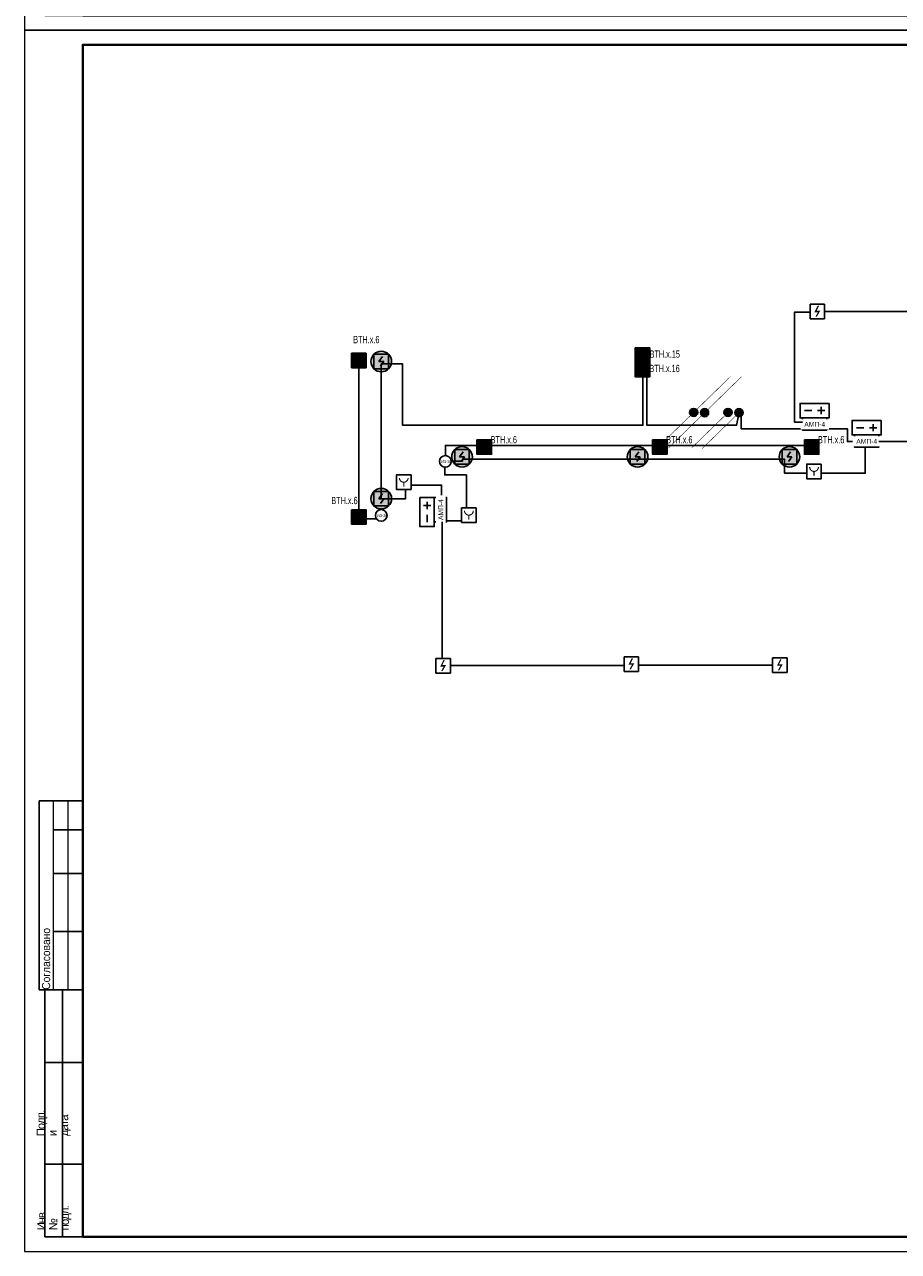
# Model space of a CAD drawing. Header units: millimetres. Extents: x -195178 to 1761886, y 140622 to 301105.
# Tile 73 of 127: x 710152 to 740196, y 182305 to 224498. Entities that reach past the tile are written whole.
import ezdxf
from ezdxf.enums import TextEntityAlignment as Align

# ---------------------------------------------------------------- set-up
doc = ezdxf.new("R2010")
doc.units = ezdxf.units.MM
doc.set_wipeout_variables(frame=1)
doc.linetypes.add('CONTINOUS', pattern=[0])
for name, color, linetype in [('EI_HATCH_GALV', 7, 'Continuous'), ('АПС', 5, 'Continuous'), ('ПС', 1, 'Continuous'), ('формат', 250, 'Continuous')]:
    doc.layers.add(name, color=color, linetype=linetype)
for name, color, linetype, lineweight in [('format-line3', 7, 'Continuous', 13), ('RC-Извещатели_пожарные', 1, 'Continuous', 30), ('Рамка', 7, 'Continuous', 18), ('СС-011-ПОЖ-СИГНАЛИЗАЦИЯ', 1, 'Continuous', 30), ('УГО АПС и АПЗ$0$_АПС_Оборудование', 1, 'Continuous', 30), ('УГО АПС и АПЗ$0$СС-011-ПОЖ-СИГНАЛИЗАЦИЯ', 1, 'Continuous', 30)]:
    doc.layers.add(name, color=color, linetype=linetype, lineweight=lineweight)
doc.styles.add('1111', font='ARIALN.TTF')
doc.styles.add('Arial', font='arial.ttf', dxfattribs={"width": 0.9, "height": 700})
doc.styles.add('Arial Narrow', font='ARIALN.TTF', dxfattribs={"width": 0.9, "height": 600})
doc.styles.add('Arial_2', font='arial.ttf', dxfattribs={"width": 0.9, "height": 400})
doc.styles.get("Standard").update_dxf_attribs({"font": 'isocpeur.ttf', "width": 0.9})
doc.styles.add('УГО АПС и АПЗ$0$Reserve SS', font='arial.ttf', dxfattribs={"height": 2.5})

# ---------------------------------------------------------------- blocks, each defined once
blk = doc.blocks.new('*U29')
for p, q in [((-574, 155), (-589, 155)), ((-589, 90), (-589, 155)), ((-574, 145), (-584, 145)), ((-574, 130), (-584, 130)), ((-574, 110), (-584, 110)), ((-587, 90), (-589, 90)), ((-587, 5), (-587, 90)), ((-574, 90), (-587, 90)), ((-581, 5), (-581, 90)), ((-574, 65), (-587, 65)), ((-574, 30), (-587, 30)), ((-574, 5), (-587, 5))]:
    blk.add_line(p, q)
at = {"color": 0, "lineweight": 0}
blk.add_lwpolyline([(-594, 0), (0, 0), (0, 420), (-594, 420)], close=True, dxfattribs=at)
at = {"lineweight": 40}
blk.add_lwpolyline([(-574, 5), (-5, 5), (-5, 415), (-574, 415)], close=True, dxfattribs=at)
at = {"layer": 'format-line3', "linetype": 'ByBlock'}
for p, q in [((-584, 90), (-584, 155)), ((-579, 90), (-579, 155))]:
    blk.add_line(p, q, dxfattribs=at)
at = {"style": 'Arial', "width": 0.9}
blk.add_text('Формат:', height=2.8, dxfattribs=at).set_placement((-53.97, 1.25))
at = {"char_height": 2.8, "width": 0.2, "attachment_point": 4, "rotation": 90, "line_spacing_factor": 0.857143, "style": 'Arial'}
for s, insert in [('{\\W0.45993; }Согласовано', (-586.58, 90)), ('{\\W0.5838;\\T0.8; \\W1;Подп. и дата}', (-584, 39.63)), ('{\\W0.5838;\\T0.8; \\W1;Инв. № подл.}', (-583.77, 7.25))]:
    blk.add_mtext(s, dxfattribs=dict(at, insert=insert))
at = {"style": 'Arial', "width": 0.9, "flags": 8}
blk.add_attdef('FORMAT', (-36.87, 1.26), '', height=2.8, dxfattribs=at)
blk = doc.blocks.new('УГО АПС и АПЗ$0$Источник бесперебойного питания v4')
blk.add_wipeout([(0, 5), (10, 5), (10, 0), (0, 0)])
for p, q in [((4, 2.5), (1.5, 2.5)), ((2.75, 3.75), (2.75, 1.25)), ((8.5, 2.5), (6, 2.5))]:
    blk.add_line(p, q)
blk.add_lwpolyline([(0, 0), (10, 0), (10, 5), (0, 5)], close=True)
at = {"style": 'УГО АПС и АПЗ$0$Reserve SS', "flags": 8}
blk.add_attdef('КОЛИЧЕСТВО', (10.26, 5.28), '', height=2.5, dxfattribs=at)
blk = doc.blocks.new('АМП-4')
at = {"color": 1}
blk.add_wipeout([(349424, -74023), (349424, -73183), (349844, -73183), (349844, -74023)], dxfattribs=at)
at = {"layer": 'АПС', "color": 1, "lineweight": 30, "ltscale": 200}
blk.add_lwpolyline([(349424, -73183), (349424, -74023), (349844, -74023), (349844, -73183)], close=True, dxfattribs=at)
at = {"layer": 'АПС', "color": 0, "lineweight": 30, "ltscale": 200, "insert": (349645, -73599), "char_height": 168, "width": 801.95, "attachment_point": 5, "rotation": 90, "style": 'Arial_2', "bg_fill": 2}
blk.add_mtext('АМП-4', dxfattribs=at)
blk = doc.blocks.new('RC-UGO-IRA-01')
blk.add_wipeout([(2.5, 2.5), (2.5, -2.5), (-2.5, -2.5), (-2.5, 2.5)]).dxf.layer = 'RC-Извещатели_пожарные'
blk.add_wipeout([(-2.5, -2.5), (-2.5, 2.5), (2.5, 2.5), (2.5, -2.5)]).dxf.layer = 'RC-Извещатели_пожарные'
at = {"layer": 'RC-Извещатели_пожарные', "ltscale": 30}
blk.add_lwpolyline([(2.5, 2.5), (2.5, -2.5), (-2.5, -2.5), (-2.5, 2.5)], close=True, dxfattribs=at)
at = {"layer": 'RC-Извещатели_пожарные', "ltscale": 30, "const_width": 0.375}
blk.add_lwpolyline([(-1.5, 1.5, 1), (1.5, 1.5, 1)], format="xyb", dxfattribs=at)
blk.add_lwpolyline([(0, 0), (0, -1.5)], dxfattribs=at)
at = {"layer": 'RC-Извещатели_пожарные'}
blk.add_attdef('PSTN', text='', height=1.5, dxfattribs=at).set_placement((2.5, 2.5), align=Align.BOTTOM_CENTER)
blk = doc.blocks.new('ИП 212-45')
blk.add_wipeout([(346277, -75580), (346277, -76080), (345777, -76080), (345777, -75580)]).dxf.layer = 'RC-Извещатели_пожарные'
blk.add_wipeout([(345777, -76080), (345777, -75580), (346277, -75580), (346277, -76080)]).dxf.layer = 'RC-Извещатели_пожарные'
at = {"layer": 'RC-Извещатели_пожарные'}
blk.add_hatch(color=0, dxfattribs=at).paths.add_polyline_path([(346128, -75805), (346014, -76005), (345964, -76005), (346050, -75855), (345927, -75855), (346039, -75630), (346089, -75630), (346002, -75805)])
at = {"layer": 'RC-Извещатели_пожарные', "color": 0, "ltscale": 30}
for p, q in [((345777, -75580), (346277, -75580)), ((345777, -76080), (345777, -75580)), ((346277, -75580), (346277, -76080)), ((346277, -76080), (345777, -76080))]:
    blk.add_line(p, q, dxfattribs=at)
blk = doc.blocks.new('*U83')
h = blk.add_hatch(color=256)
edge = h.paths.add_edge_path()
edge.add_arc((0, 0), 38.7, 0, 360)
for points in [[(348, 348, 0, 50, 0), (206, 206, 5, 5, 0), (0, 0, 5, 5, 0)], [(0, 0, 0, 50, 0), (-141, -141, 5, 5, 0), (-348, -348, 5, 5, 0)]]:
    blk.add_lwpolyline(points, format="xyseb")
blk.add_circle((0, 0), 38.7)
blk = doc.blocks.new('*U80')
h = blk.add_hatch(color=256)
edge = h.paths.add_edge_path()
edge.add_arc((0, 0), 38.7, 0, 360)
for points in [[(0, 0, 0, 50, 0), (141, 141, 5, 5, 0), (348, 348, 5, 5, 0)], [(-348, -348, 0, 50, 0), (-206, -206, 5, 5, 0), (0, 0, 5, 5, 0)]]:
    blk.add_lwpolyline(points, format="xyseb")
blk.add_circle((0, 0), 38.7)
blk = doc.blocks.new('*U87')
h = blk.add_hatch(color=256)
edge = h.paths.add_edge_path()
edge.add_arc((0, 0), 38.7, 0, 360)
blk.add_lwpolyline([(-348, -348, 0, 50, 0), (-206, -206, 5, 5, 0), (0, 0, 5, 5, 0)], format="xyseb")
blk.add_circle((0, 0), 38.7)
blk = doc.blocks.new('*U88')
h = blk.add_hatch(color=256)
edge = h.paths.add_edge_path()
edge.add_arc((0, 0), 38.7, 0, 360)
blk.add_lwpolyline([(0, 0, 0, 50, 0), (-141, -141, 5, 5, 0), (-348, -348, 5, 5, 0)], format="xyseb")
blk.add_circle((0, 0), 38.7)
blk = doc.blocks.new('ИП в подвесном потолке')
at = {"layer": 'EI_HATCH_GALV', "lineweight": 30, "true_color": 0xffffff}
h = blk.add_hatch(color=7, dxfattribs=at)
h.dxf.hatch_style = 1
edge = h.paths.add_edge_path()
edge.add_arc((494584, -66648), 354, 0, 360)
at = {"color": 1, "linetype": 'ByBlock', "lineweight": -2}
for p, q in [((494624, -66471), (494501, -66648)), ((494501, -66648), (494667, -66648)), ((494667, -66648), (494553, -66811))]:
    blk.add_line(p, q, dxfattribs=at)
at = {"color": 1, "linetype": 'ByBlock', "lineweight": -2, "ltscale": 0.1}
blk.add_lwpolyline([(494334, -66398), (494834, -66398), (494834, -66898), (494334, -66898)], close=True, dxfattribs=at)
at = {"layer": 'СС-011-ПОЖ-СИГНАЛИЗАЦИЯ', "lineweight": 30}
blk.add_circle((494584, -66648), 354, dxfattribs=at)
blk = doc.blocks.new('*U77')
at = {"lineweight": 35, "true_color": 0xffffff}
h = blk.add_hatch(color=7, dxfattribs=at)
h.dxf.hatch_style = 1
h.paths.add_polyline_path([(0, 500), (0, 0), (500, 0), (500, 500)])
at = {"color": 1, "linetype": 'ByBlock', "lineweight": -2}
for p, q in [((289, 426), (167, 250)), ((167, 250), (333, 250)), ((333, 250), (219, 86))]:
    blk.add_line(p, q, dxfattribs=at)
at = {"color": 1, "linetype": 'ByBlock', "lineweight": -2, "ltscale": 0.1}
blk.add_lwpolyline([(0, 500), (500, 500), (500, 0), (0, 0)], close=True, dxfattribs=at)
at = {"color": 0, "linetype": 'ByBlock', "lineweight": -2, "style": '1111', "flags": 1}
for tag, p in [('NAME_DEVICE', (-64, -421)), ('NUM_POM', (-82, -847))]:
    blk.add_attdef(tag, p, '', height=125, dxfattribs=at)
at = {"color": 0, "linetype": 'ByBlock', "lineweight": -2, "style": '1111'}
blk.add_attdef('INDEX', (-63, -235), '', height=125, dxfattribs=at)
at = {"color": 0, "linetype": 'ByBlock', "lineweight": -2, "style": '1111', "width": 0.7}
blk.add_attdef('NUM_DEVICE', (-64, -630), '', height=125, dxfattribs=at)
blk = doc.blocks.new('УГО АПС и АПЗ$0$A$C0ED213A1')
blk.add_wipeout([(-200, 0), (0, -200), (200, 0), (0, 200)])
blk.add_circle((0, 0), 200)
at = {"layer": 'УГО АПС и АПЗ$0$СС-011-ПОЖ-СИГНАЛИЗАЦИЯ', "color": 1, "style": 'Arial Narrow', "width": 0.9}
blk.add_text('ИЗ-2О', height=100, dxfattribs=at).set_placement((-145, -58))

msp = doc.modelspace()

# ---------------------------------------------------------------- linework, layer by layer
at = {"layer": 'Рамка'}
msp.add_lwpolyline([(712152, 182805), (769052, 182805), (769052, 223805), (712152, 223805)], close=True, dxfattribs=at)
at = {"layer": 'СС-011-ПОЖ-СИГНАЛИЗАЦИЯ', "lineweight": 30, "ltscale": 100}
for points in [[(737657, 214630), (748060, 214630)], [(734785, 211148), (734785, 210596), (738441, 210596), (738441, 210158), (739056, 210158), (739056, 209067), (736281, 209067), (736281, 209550), (725204, 209550), (725204, 209483), (724596, 209486), (724596, 209012), (725346, 209012), (725346, 207431), (724596, 207431), (724596, 207389), (724496, 207389), (724489, 208658), (723251, 208658), (723251, 208192), (722418, 208192), (722418, 212827), (723146, 212827), (723146, 210719), (731412, 210719), (731412, 210719), (731412, 210719), (731412, 213062), (731547, 213062), (731547, 210719), (734631, 210719), (734715, 211148)]]:
    msp.add_lwpolyline(points, dxfattribs=at)
at = {"layer": 'СС-011-ПОЖ-СИГНАЛИЗАЦИЯ', "color": 1, "lineweight": 30, "ltscale": 100}
for points in [[(722248, 207502), (721644, 207502), (721644, 212693)], [(724621, 209674), (724621, 210026), (737362, 210026)]]:
    msp.add_lwpolyline(points, dxfattribs=at)

# ---------------------------------------------------------------- block references
at = {"xscale": 3.600000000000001, "yscale": 3.600000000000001, "zscale": 3.600000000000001, "rotation": 359.2880171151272}
for name, p in [('*U83', (733155, 211158)), ('*U80', (733532, 211150)), ('*U87', (734338, 211158)), ('*U88', (734714, 211150))]:
    msp.add_blockref(name, p, dxfattribs=at)
at = {"layer": 'ПС', "color": 7, "linetype": 'CONTINOUS', "lineweight": 30, "ltscale": 100}
ref = msp.add_blockref('*U77', (721396, 212693), dxfattribs=dict(at, xscale=1.000736, yscale=1.000736, zscale=1.000736))
ref.add_attrib('NUM_DEVICE', 'BTH.x.6', dxfattribs={"layer": '0', "color": 0, "linetype": 'ByBlock', "lineweight": -2, "ltscale": 100, "height": 250.2, "style": '1111', "width": 0.7}).set_placement((721902, 213539), align=Align.CENTER)
ref = msp.add_blockref('*U77', (731148, 212879), dxfattribs=dict(at, xscale=1.000736, yscale=1.000736, zscale=1.000736))
ref.add_attrib('NUM_DEVICE', 'BTH.x.15', dxfattribs={"layer": '0', "color": 0, "linetype": 'ByBlock', "lineweight": -2, "ltscale": 100, "height": 250.2, "style": '1111', "width": 0.7}).set_placement((732162, 213040), align=Align.CENTER)
ref = msp.add_blockref('*U77', (731148, 212379), dxfattribs=dict(at, xscale=1.000736, yscale=1.000736, zscale=1.000736))
ref.add_attrib('NUM_DEVICE', 'BTH.x.16', dxfattribs={"layer": '0', "color": 0, "linetype": 'ByBlock', "lineweight": -2, "ltscale": 100, "height": 250.2, "style": '1111', "width": 0.7}).set_placement((732155, 212546), align=Align.CENTER)
ref = msp.add_blockref('*U77', (725706, 209720), dxfattribs=dict(at, xscale=1.000736, yscale=1.000736, zscale=1.000736))
ref.add_attrib('NUM_DEVICE', 'BTH.x.6', dxfattribs={"layer": '0', "color": 0, "linetype": 'ByBlock', "lineweight": -2, "ltscale": 100, "height": 250.2, "style": '1111', "width": 0.7}).set_placement((726628, 210096), align=Align.CENTER)
ref = msp.add_blockref('*U77', (731741, 209720), dxfattribs=dict(at, xscale=1.000736, yscale=1.000736, zscale=1.000736))
ref.add_attrib('NUM_DEVICE', 'BTH.x.6', dxfattribs={"layer": '0', "color": 0, "linetype": 'ByBlock', "lineweight": -2, "ltscale": 100, "height": 250.2, "style": '1111', "width": 0.7}).set_placement((732663, 210096), align=Align.CENTER)
ref = msp.add_blockref('*U77', (721396, 207313), dxfattribs=dict(at, xscale=1.000736, yscale=1.000736, zscale=1.000736))
ref.add_attrib('NUM_DEVICE', 'BTH.x.6', dxfattribs={"layer": '0', "color": 0, "linetype": 'ByBlock', "lineweight": -2, "ltscale": 100, "height": 250.2, "style": '1111', "width": 0.7}).set_placement((721149, 208005), align=Align.CENTER)
at = {"layer": 'СС-011-ПОЖ-СИГНАЛИЗАЦИЯ', "lineweight": 30}
for p in [(227832, 279557), (230609, 276279), (236644, 276279), (241865, 276279)]:
    msp.add_blockref('ИП в подвесном потолке', p, dxfattribs=at)
at = {"layer": 'формат', "xscale": 100, "yscale": 100, "zscale": 100}
for p in [(769552, 224305), (769552, 182305)]:
    msp.add_blockref('*U29', p, dxfattribs=at).add_auto_attribs({'FORMAT': 'А2'})

# ---------------------------------------------------------------- next in the draw order: block references
at = {"layer": 'RC-Извещатели_пожарные', "rotation": 359.9525678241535}
for p, xscale, yscale, zscale in [((737294, 209130), 99.99999999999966, 99.99999999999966, 99.99999999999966), ((723189, 208759), 99.99999999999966, 99.99999999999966, 99.99999999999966), ((725429, 207626), 99.99999999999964, 99.99999999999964, 99.99999999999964)]:
    msp.add_blockref('RC-UGO-IRA-01', p, dxfattribs=dict(at, xscale=xscale, yscale=yscale, zscale=zscale))
at = {"layer": 'СС-011-ПОЖ-СИГНАЛИЗАЦИЯ', "color": 0, "lineweight": 30}
for p in [(391380, 290460), (384985, 278334), (390089, 278300)]:
    msp.add_blockref('ИП 212-45', p, dxfattribs=at)
at = {"layer": 'УГО АПС и АПЗ$0$_АПС_Оборудование', "color": 252, "xscale": 100, "yscale": 100, "zscale": 100}
for p, rotation in [((737814, 211471), 180), ((739602, 210884), 180), ((723740, 208233), 269.9999999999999)]:
    msp.add_blockref('УГО АПС и АПЗ$0$Источник бесперебойного питания v4', p, dxfattribs=dict(at, rotation=rotation))
at = {"layer": 'УГО АПС и АПЗ$0$_АПС_Оборудование'}
msp.add_blockref('УГО АПС и АПЗ$0$A$C0ED213A1', (724619, 209475), dxfattribs=at)

# ---------------------------------------------------------------- next in the draw order: linework, layer by layer
at = {"layer": 'СС-011-ПОЖ-СИГНАЛИЗАЦИЯ', "lineweight": 30, "ltscale": 100}
msp.add_lwpolyline([(735866, 202469), (731261, 202469)], dxfattribs=at)

# ---------------------------------------------------------------- next in the draw order: block references
at = {"layer": 'СС-011-ПОЖ-СИГНАЛИЗАЦИЯ', "lineweight": 30, "rotation": 270}
for p in [(810917, 560395), (812705, 559808)]:
    msp.add_blockref('АМП-4', p, dxfattribs=at)
at = {"layer": 'СС-011-ПОЖ-СИГНАЛИЗАЦИЯ', "lineweight": 30}
for name, p in [('ИП в подвесном потолке', (227832, 274840)), ('АМП-4', (374816, 281416))]:
    msp.add_blockref(name, p, dxfattribs=at)

# ---------------------------------------------------------------- next in the draw order: linework, layer by layer
at = {"layer": 'СС-011-ПОЖ-СИГНАЛИЗАЦИЯ', "lineweight": 30, "ltscale": 100}
for points in [[(736894, 210819), (736626, 210819), (736626, 214609), (737157, 214609)], [(743633, 205241), (743633, 210162), (739522, 210162)], [(724514, 207393), (724514, 202460), (728673, 202460), (728673, 202460), (730761, 202460)]]:
    msp.add_lwpolyline(points, dxfattribs=at)

# ---------------------------------------------------------------- next in the draw order: block references
at = {"layer": 'ПС', "color": 7, "linetype": 'CONTINOUS', "lineweight": 30, "ltscale": 100}
ref = msp.add_blockref('*U77', (736961, 209720), dxfattribs=dict(at, xscale=1.000736, yscale=1.000736, zscale=1.000736))
ref.add_attrib('NUM_DEVICE', 'BTH.x.6', dxfattribs={"layer": '0', "color": 0, "linetype": 'ByBlock', "lineweight": -2, "ltscale": 100, "height": 250.2, "style": '1111', "width": 0.7}).set_placement((737883, 210096), align=Align.CENTER)
at = {"layer": 'УГО АПС и АПЗ$0$_АПС_Оборудование'}
msp.add_blockref('УГО АПС и АПЗ$0$A$C0ED213A1', (722413, 207617), dxfattribs=at)

# ---------------------------------------------------------------- next in the draw order: block references
at = {"layer": 'СС-011-ПОЖ-СИГНАЛИЗАЦИЯ', "color": 0, "lineweight": 30}
msp.add_blockref('ИП 212-45', (378515, 278276), dxfattribs=at)

doc.saveas('drawing.dxf')
